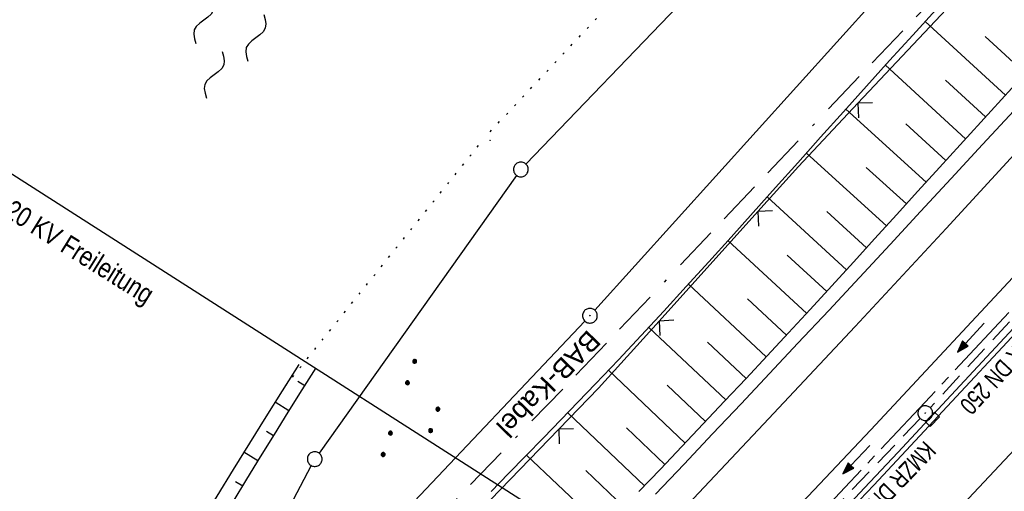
# Model space of a CAD drawing. Extents: x 510908 to 511586, y 472554 to 473315.
# Tile 28 of 34: x 511307 to 511407, y 473121 to 473169. Entities that reach past the tile are written whole.
import ezdxf
from ezdxf.enums import TextEntityAlignment as Align

# ---------------------------------------------------------------- set-up
doc = ezdxf.new("R2010")
doc.units = 0
doc.header["$LTSCALE"] = 10
doc.header["$MEASUREMENT"] = 0
for name, pattern in [('ACAD_ISO16W100', [73, 15, -6.5, 15, -6.5, 15, -7, 1, -7]), ('ACHSE', [5.5, 4, -0.5, 0.5, -0.5]), ('LT00', [0]), ('PUNKTX2_STR', [0.6, 0.1, -0.5]), ('STRICHLINIE2', [0.375, 0.25, -0.125])]:
    doc.linetypes.add(name, pattern=pattern)
doc.layers.get('0').update_dxf_attribs({"linetype": 'LT00'})
for name, color, linetype in [('--WASSER_GRENZE', 180, 'PUNKTX2_STR'), ('--WASSER_NUTZUNG', 180, 'Continuous'), ('-AX-020', 250, 'ACHSE'), ('-Halt-Pfeil', 4, 'LT00'), ('-Haltung', 182, 'STRICHLINIE2'), ('-Haltungsbeschriftung', 182, 'LT00'), ('BAB-KABEL', 220, 'ACAD_ISO16W100'), ('BAB-KABEL_TEXT', 221, 'Continuous'), ('DFK_AB_L', 21, 'LT00'), ('DFK_AB_P', 7, 'LT00'), ('DFK_GZPKT', 250, 'LT00'), ('DFK_KATASTER', 250, 'LT00'), ('DFK_NUTZUNG', 250, 'LT00'), ('DFK_TOPO-SYM', 252, 'LT00'), ('STROM_FREILTG', 80, 'STROMFREILEITUNG'), ('STROM_TEXT', 80, 'Continuous'), ('V93_AFBR_BAB', 250, 'LT00'), ('V93_BOESCH', 250, 'LT00'), ('V93_BOSCHUNG', 250, 'LT00'), ('V93_KA_PRUF', 182, 'LT00'), ('V93_LD_MARK', 250, 'LT00'), ('V93_RINNE', 182, 'LT00'), ('V93_SINKK', 182, 'LT00'), ('V93_ZAUN', 40, 'LT00')]:
    doc.layers.add(name, color=color, linetype=linetype)
doc.styles.add('Beschrift', font='ARIAL.TTF')
doc.styles.add('Haltungsbeschriftung', font='ARIAL.TTF', dxfattribs={"width": 0.75})
doc.styles.add('Strom', font='txt.shx')
doc.styles.add('Versorgungsltg', font='ARIAL.TTF', dxfattribs={"width": 0.8, "height": 2})
doc.linetypes.add('STROMFREILEITUNG', pattern='A,12.7,-5.5,["xx",Strom,S=2.5,R=0,X=-2.6,Y=-0.85],-4.35', length=22.55)

# ---------------------------------------------------------------- blocks, each defined once
blk = doc.blocks.new('SYMB7301')
at = {"color": 0, "linetype": 'ByBlock'}
for p, q in [((-0.128693, 0), (0, 0.128693)), ((0, -0.128693), (-0.128693, 0)), ((0, 0.128693), (0.128693, 0)), ((0.128693, 0), (0, -0.128693)), ((0.000059, -0.009738), (0.000059, 0.009897)), ((-0.00901, -0.004339), (-0.002225, -0.009749))]:
    blk.add_line(p, q, dxfattribs=at)
for points in [[(-0.002225, 0.009749), (-0.00901, 0.004339), (-0.00901, -0.004339)], [(0.01, 0), (0.006235, 0.007818), (-0.002225, 0.009749)], [(-0.002225, -0.009749), (0.006235, -0.007818), (0.01, 0)]]:
    blk.add_lwpolyline(points, dxfattribs=at)
blk = doc.blocks.new('SYMB7010')
at = {"color": 0, "linetype": 'ByBlock'}
for points in [[(-0.031408, 0.499213), (-0.093728, 0.49134), (-0.15457, 0.475719), (-0.212975, 0.452595), (-0.268021, 0.422333), (-0.31884, 0.385411), (-0.36463, 0.342411), (-0.40467, 0.29401), (-0.438329, 0.240973), (-0.465074, 0.184136), (-0.484486, 0.124395), (-0.496256, 0.062692), (-0.5002, 0)], [(-0.5002, 0), (-0.496256, -0.062692), (-0.484486, -0.124395), (-0.465075, -0.184136), (-0.438329, -0.240973), (-0.404671, -0.29401), (-0.36463, -0.342411), (-0.31884, -0.385411), (-0.268021, -0.422333), (-0.212975, -0.452595), (-0.154571, -0.475719), (-0.093728, -0.49134), (-0.031408, -0.499213), (0.031408, -0.499213)], [(0.5002, 0), (0.496256, 0.062692), (0.484485, 0.124395), (0.465074, 0.184136), (0.438329, 0.240973), (0.40467, 0.29401), (0.36463, 0.342411), (0.31884, 0.385411), (0.268021, 0.422333), (0.212975, 0.452595), (0.15457, 0.475719), (0.093728, 0.49134), (0.031408, 0.499213), (-0.031408, 0.499213)], [(0.031408, -0.499213), (0.093728, -0.491341), (0.15457, -0.475719), (0.212975, -0.452595), (0.268021, -0.422333), (0.31884, -0.385411), (0.36463, -0.342411), (0.404671, -0.294011), (0.438329, -0.240974), (0.465075, -0.184136), (0.484486, -0.124395), (0.496256, -0.062692), (0.500201, 0)]]:
    blk.add_lwpolyline(points, dxfattribs=at)
blk = doc.blocks.new('SYMB0003')
at = {"color": 0, "linetype": 'ByBlock'}
for p, q in [((-0.015712, 0), (0.010166, 0.012015)), ((0, -0.021257), (-0.015712, 0)), ((0.010166, 0.012015), (0, -0.021257))]:
    blk.add_line(p, q, dxfattribs=at)
for points in [[(-0.031395, 0.499013), (-0.093691, 0.491144), (-0.154509, 0.475528), (-0.21289, 0.452414), (-0.267913, 0.422164), (-0.318712, 0.385257), (-0.364484, 0.342274), (-0.404509, 0.293893), (-0.438154, 0.240877), (-0.464888, 0.184062), (-0.484292, 0.124345), (-0.496058, 0.062667), (-0.5, 0)], [(-0.5, 0), (-0.496058, -0.062667), (-0.484292, -0.124345), (-0.464888, -0.184062), (-0.438154, -0.240877), (-0.404509, -0.293893), (-0.364485, -0.342274), (-0.318712, -0.385257), (-0.267914, -0.422164), (-0.21289, -0.452414), (-0.154509, -0.475529), (-0.093691, -0.491144), (-0.031395, -0.499014), (0.031395, -0.499014)], [(0.5, 0), (0.496057, 0.062667), (0.484292, 0.124345), (0.464888, 0.184062), (0.438153, 0.240877), (0.404509, 0.293893), (0.364484, 0.342274), (0.318712, 0.385257), (0.267913, 0.422164), (0.21289, 0.452414), (0.154509, 0.475528), (0.093691, 0.491144), (0.031395, 0.499013), (-0.031395, 0.499013)], [(0.031395, -0.499014), (0.093691, -0.491144), (0.154509, -0.475529), (0.21289, -0.452414), (0.267914, -0.422164), (0.318712, -0.385257), (0.364485, -0.342274), (0.404509, -0.293893), (0.438154, -0.240877), (0.464889, -0.184062), (0.484292, -0.124345), (0.496058, -0.062667), (0.5, 0)]]:
    blk.add_lwpolyline(points, dxfattribs=at)
blk = doc.blocks.new('SYMB7250')
at = {"color": 0, "linetype": 'ByBlock'}
for points in [[(-0.25, 0.28), (-0.208333, 0.308889), (-0.166667, 0.331111), (-0.125, 0.34), (-0.083333, 0.331111), (-0.041667, 0.308889), (0, 0.28)], [(0, 0.28), (0.041667, 0.251111), (0.083333, 0.228889), (0.125, 0.22), (0.166667, 0.228889), (0.208333, 0.251111), (0.25, 0.28)], [(-0.74, 0), (-0.698333, 0.028889), (-0.656667, 0.051111), (-0.615, 0.06), (-0.573333, 0.051111), (-0.531667, 0.028889), (-0.49, 0)], [(-0.49, 0), (-0.448333, -0.028889), (-0.406667, -0.051111), (-0.365, -0.06), (-0.323333, -0.051111), (-0.281667, -0.028889), (-0.24, 0)], [(0.24, 0), (0.281667, 0.028889), (0.323333, 0.051111), (0.365, 0.06), (0.406667, 0.051111), (0.448333, 0.028889), (0.49, 0)], [(0.49, 0), (0.531667, -0.028889), (0.573333, -0.051111), (0.615, -0.06), (0.656667, -0.051111), (0.698333, -0.028889), (0.74, 0)], [(-0.25, -0.28), (-0.208333, -0.251111), (-0.166667, -0.228889), (-0.125, -0.22), (-0.083333, -0.228889), (-0.041667, -0.251111), (0, -0.28)], [(0, -0.28), (0.041667, -0.308889), (0.083333, -0.331111), (0.125, -0.34), (0.166667, -0.331111), (0.208333, -0.308889), (0.25, -0.28)]]:
    blk.add_lwpolyline(points, dxfattribs=at)
blk = doc.blocks.new('SYMB0024')
at = {"color": 0, "linetype": 'ByBlock'}
for p, q in [((-0.5, 0.5), (0, 0)), ((0, 0), (0.5, 0.5))]:
    blk.add_line(p, q, dxfattribs=at)
blk = doc.blocks.new('SYMB0652')
at = {"color": 0, "linetype": 'ByBlock'}
blk.add_lwpolyline([(-0.15, -0.075), (0.15, -0.075), (0.15, 0.075), (-0.15, 0.075), (-0.15, -0.075)], dxfattribs=at)
blk = doc.blocks.new('SYMB7111')
at = {"color": 0, "linetype": 'ByBlock'}
for p, q in [((-0.13, 0.202919), (-0.13, 0.177081)), ((-0.125, 0.172895), (-0.125, 0.207105)), ((-0.12, 0.209164), (-0.12, 0.170836)), ((-0.115, 0.170204), (-0.115, 0.209796)), ((-0.11, 0.209164), (-0.11, 0.170836)), ((-0.105, 0.172895), (-0.105, 0.207105)), ((-0.1, 0.202919), (-0.1, 0.177081)), ((0.1, 0.202919), (0.1, 0.177081)), ((0.105, 0.172895), (0.105, 0.207105)), ((0.11, 0.209164), (0.11, 0.170836)), ((0.115, 0.170204), (0.115, 0.209796)), ((0.12, 0.209164), (0.12, 0.170836)), ((0.125, 0.172895), (0.125, 0.207105)), ((0.13, 0.202919), (0.13, 0.177081)), ((-0.095, 0.189874), (-0.095, 0.190146)), ((0.135, 0.189874), (0.135, 0.190146)), ((-0.515, -0.177081), (-0.515, -0.202919)), ((-0.51, -0.207105), (-0.51, -0.172895)), ((-0.505, -0.170836), (-0.505, -0.209164)), ((-0.5, -0.209796), (-0.5, -0.170204)), ((-0.495, -0.170836), (-0.495, -0.209164)), ((-0.49, -0.207105), (-0.49, -0.172895)), ((-0.485, -0.177081), (-0.485, -0.202919)), ((-0.48, -0.190126), (-0.48, -0.189854)), ((-0.285, -0.177081), (-0.285, -0.202919)), ((-0.28, -0.207105), (-0.28, -0.172895)), ((-0.275, -0.170836), (-0.275, -0.209164)), ((-0.27, -0.209796), (-0.27, -0.170204)), ((-0.265, -0.170836), (-0.265, -0.209164)), ((-0.26, -0.207105), (-0.26, -0.172895)), ((-0.255, -0.177081), (-0.255, -0.202919)), ((-0.25, -0.190126), (-0.25, -0.189854)), ((0.255, -0.177081), (0.255, -0.202919)), ((0.26, -0.207105), (0.26, -0.172895)), ((0.265, -0.170836), (0.265, -0.209164)), ((0.27, -0.209796), (0.27, -0.170204)), ((0.275, -0.170836), (0.275, -0.209164)), ((0.28, -0.207105), (0.28, -0.172895)), ((0.285, -0.177081), (0.285, -0.202919)), ((0.29, -0.190126), (0.29, -0.189854)), ((0.485, -0.177081), (0.485, -0.202919)), ((0.49, -0.207105), (0.49, -0.172895)), ((0.495, -0.170836), (0.495, -0.209164)), ((0.5, -0.209796), (0.5, -0.170204)), ((0.505, -0.170836), (0.505, -0.209164)), ((0.51, -0.207105), (0.51, -0.172895)), ((0.515, -0.177081), (0.515, -0.202919)), ((0.52, -0.190126), (0.52, -0.189854))]:
    blk.add_line(p, q, dxfattribs=at)
for points in [[(-0.095, 0.19), (-0.096981, 0.198678), (-0.10253, 0.205637), (-0.11055, 0.209499), (-0.11945, 0.209499), (-0.12747, 0.205637), (-0.133019, 0.198678), (-0.135, 0.19), (-0.133019, 0.181322), (-0.12747, 0.174363), (-0.11945, 0.170501), (-0.11055, 0.170501), (-0.10253, 0.174363), (-0.096981, 0.181322), (-0.095, 0.19)], [(0.135, 0.19), (0.133019, 0.198678), (0.12747, 0.205637), (0.11945, 0.209499), (0.11055, 0.209499), (0.10253, 0.205637), (0.096981, 0.198678), (0.095, 0.19), (0.096981, 0.181322), (0.10253, 0.174363), (0.11055, 0.170501), (0.11945, 0.170501), (0.12747, 0.174363), (0.133019, 0.181322), (0.135, 0.19)], [(-0.48, -0.19), (-0.481981, -0.181322), (-0.48753, -0.174363), (-0.49555, -0.170501), (-0.50445, -0.170501), (-0.51247, -0.174363), (-0.518019, -0.181322), (-0.52, -0.19), (-0.518019, -0.198678), (-0.51247, -0.205637), (-0.50445, -0.209499), (-0.49555, -0.209499), (-0.48753, -0.205637), (-0.481981, -0.198678), (-0.48, -0.19)], [(-0.25, -0.19), (-0.251981, -0.181322), (-0.25753, -0.174363), (-0.26555, -0.170501), (-0.27445, -0.170501), (-0.28247, -0.174363), (-0.288019, -0.181322), (-0.29, -0.19), (-0.288019, -0.198678), (-0.28247, -0.205637), (-0.27445, -0.209499), (-0.26555, -0.209499), (-0.25753, -0.205637), (-0.251981, -0.198678), (-0.25, -0.19)], [(0.29, -0.19), (0.288019, -0.181322), (0.28247, -0.174363), (0.27445, -0.170501), (0.26555, -0.170501), (0.25753, -0.174363), (0.251981, -0.181322), (0.25, -0.19), (0.251981, -0.198678), (0.25753, -0.205637), (0.26555, -0.209499), (0.27445, -0.209499), (0.28247, -0.205637), (0.288019, -0.198678), (0.29, -0.19)], [(0.52, -0.19), (0.518019, -0.181322), (0.51247, -0.174363), (0.50445, -0.170501), (0.49555, -0.170501), (0.48753, -0.174363), (0.481981, -0.181322), (0.48, -0.19), (0.481981, -0.198678), (0.48753, -0.205637), (0.49555, -0.209499), (0.50445, -0.209499), (0.51247, -0.205637), (0.518019, -0.198678), (0.52, -0.19)]]:
    blk.add_lwpolyline(points, dxfattribs=at)
blk = doc.blocks.new('SYMB0070')
at = {"color": 0, "linetype": 'ByBlock'}
for p, q in [((-0.5, 0), (0.2, 0)), ((0.5, 0), (0.2, 0.1)), ((0.2, 0.1), (0.2, 0)), ((0.468, 0), (0.21, 0.086)), ((0.21, 0.086), (0.21, -0.086)), ((0.21, -0.086), (0.468, 0)), ((0.22, -0.072), (0.437, 0)), ((0.23, -0.058), (0.405, 0)), ((0.24, -0.045), (0.374, 0)), ((0.342, 0), (0.25, 0.031)), ((0.25, 0.031), (0.25, -0.031)), ((0.25, -0.031), (0.342, 0)), ((0.26, -0.017), (0.31, 0)), ((0.27, -0.003), (0.279, 0))]:
    blk.add_line(p, q, dxfattribs=at)
for points in [[(0.2, 0), (0.2, -0.1), (0.5, 0)], [(0.437, 0), (0.22, 0.072), (0.22, -0.072)], [(0.405, 0), (0.23, 0.058), (0.23, -0.058)], [(0.374, 0), (0.24, 0.045), (0.24, -0.045)], [(0.31, 0), (0.26, 0.017), (0.26, -0.017)], [(0.279, 0), (0.27, 0.003), (0.27, -0.003)]]:
    blk.add_lwpolyline(points, dxfattribs=at)

msp = doc.modelspace()

# ---------------------------------------------------------------- linework, layer by layer
at = {"layer": '--WASSER_GRENZE', "ltscale": 0.2}
for p, q in [((511354.59, 473157.94), (511407.94, 473214.67)), ((511333.72, 473132.06), (511353.8, 473157.03))]:
    msp.add_line(p, q, dxfattribs=at)
at = {"layer": '-AX-020', "ltscale": 0.2, "flags": 128}
msp.add_lwpolyline([(511480.55, 473221.7), (511477.57, 473218.19), (511475.55, 473215.81), (511467.29, 473206.2), (511458.98, 473196.64), (511450.61, 473187.13), (511442.18, 473177.67), (511433.71, 473168.25), (511425.19, 473158.87), (511416.62, 473149.54), (511408.01, 473140.24), (511399.37, 473130.98), (511390.68, 473121.76), (511381.96, 473112.57), (511373.2, 473103.41), (511364.42, 473094.28), (511355.61, 473085.17), (511346.77, 473076.1), (511337.91, 473067.04), (511329.03, 473058), (511320.13, 473048.99), (511311.22, 473039.98), (511302.29, 473031), (511293.34, 473022.02), (511284.39, 473013.05), (511275.44, 473004.09), (511266.47, 472995.14), (511255.91, 472984.59), (511236.79, 472965.5), (511230.18, 472958.9), (511223.57, 472952.29), (511216.96, 472945.68), (511210.37, 472939.06), (511203.78, 472932.43), (511197.22, 472925.79), (511190.66, 472919.13), (511184.13, 472912.44), (511177.62, 472905.74), (511171.14, 472899.01), (511164.68, 472892.25), (511158.26, 472885.46), (511151.88, 472878.64), (511145.53, 472871.79), (511139.22, 472864.89), (511132.96, 472857.96), (511126.75, 472850.98), (511120.58, 472843.95), (511114.48, 472836.88), (511109.32, 472830.82), (511103.32, 472823.65), (511097.39, 472816.44), (511091.51, 472809.17), (511085.7, 472801.85), (511079.95, 472794.49), (511074.26, 472787.07), (511068.64, 472779.61), (511063.08, 472772.1), (511057.59, 472764.54), (511052.16, 472756.93), (511046.8, 472749.28), (511041.5, 472741.58), (511036.27, 472733.84), (511031.1, 472726.05), (511026.01, 472718.22), (511020.98, 472710.35), (511016.01, 472702.43), (511011.12, 472694.47), (511006.29, 472686.47), (511001.53, 472678.43), (510996.84, 472670.35), (510992.82, 472663.27)], dxfattribs=at)
at = {"layer": '-Haltung'}
for p, q in [((511410, 473141.37), (511399.38, 473129.88)), ((511398.35, 473128.78), (511387.69, 473117.64))]:
    msp.add_line(p, q, dxfattribs=at)
at = {"layer": 'BAB-KABEL', "ltscale": 0.03, "flags": 128}
msp.add_lwpolyline([(511460.4, 473237.2), (511450.63, 473224.7), (511393.07, 473164.53), (511363.02, 473132.87), (511308.52, 473076.45), (511275.57, 473040.36), (511243.01, 473009.33), (511235.22, 472986.05), (511231.03, 472981.06), (511075.99, 472813.11), (511070.24, 472807.3), (511057.8, 472797.51), (511038.03, 472769.96), (511010.69, 472730.53), (510983.88, 472687.19), (510977.21, 472675.28)], dxfattribs=at)
at = {"layer": 'DFK_AB_L'}
for p, q in [((511365.24, 473139.79), (511454.22, 473238.29)), ((511319.15, 473091.14), (511364.22, 473138.69))]:
    msp.add_line(p, q, dxfattribs=at)
at = {"layer": 'DFK_KATASTER'}
for p, q in [((511411.6, 473210.11), (511358.23, 473154.64)), ((511357.27, 473153.49), (511337.17, 473125.27)), ((511336.38, 473124), (511318.98, 473091.26))]:
    msp.add_line(p, q, dxfattribs=at)
at = {"layer": 'STROM_FREILTG', "ltscale": 0.1}
msp.add_lwpolyline([(511257.5, 473183.61), (511277.43, 473171.85), (511405.82, 473089.82), (511479.27, 473047.55), (511503.45, 473032.63)], dxfattribs=at)
at = {"layer": 'V93_AFBR_BAB'}
for points in [[(511478.95, 473222.93), (511473.15, 473216.01), (511457.14, 473197.69), (511441.7, 473180.37), (511425.59, 473162.53), (511409.64, 473145.11), (511393.32, 473127.62), (511376.49, 473109.83), (511359.82, 473092.38)], [(511371.42, 473121.09), (511374.32, 473124.15), (511377.23, 473127.22), (511380.13, 473130.29), (511383.02, 473133.36), (511385.91, 473136.43), (511389.04, 473139.77), (511392.17, 473143.12), (511395.29, 473146.47), (511398.4, 473149.83), (511401.51, 473153.19), (511404.69, 473156.63), (511407.87, 473160.07)]]:
    msp.add_lwpolyline(points, dxfattribs=at)
at = {"layer": 'V93_BOESCH'}
for points in [[(511354.68, 473121.36), (511356.45, 473123.18), (511358.23, 473125), (511360.01, 473126.82), (511361.78, 473128.64), (511363.55, 473130.47), (511365.31, 473132.3), (511367.64, 473134.76), (511369.96, 473137.23), (511372.26, 473139.71), (511374.55, 473142.2), (511376.83, 473144.7), (511379.1, 473147.21), (511381.37, 473149.73), (511383.63, 473152.25), (511385.89, 473154.77), (511388.22, 473157.37), (511390.56, 473159.97), (511392.9, 473162.57), (511395.24, 473165.16), (511397.59, 473167.75), (511399.95, 473170.33)], [(511369.73, 473121.35), (511371.91, 473123.65), (511374.1, 473125.94), (511376.28, 473128.24), (511378.45, 473130.54), (511380.63, 473132.85), (511382.79, 473135.16), (511384.95, 473137.48), (511387.16, 473139.86), (511389.36, 473142.26), (511391.56, 473144.66), (511393.75, 473147.07), (511395.94, 473149.48), (511398.12, 473151.89), (511400.31, 473154.29), (511403.47, 473157.75), (511406.62, 473161.21), (511409.79, 473164.66)], [(511335.11, 473134.28), (511333.43, 473131.61), (511331.76, 473128.94), (511330.09, 473126.27), (511328.42, 473123.59), (511326.76, 473120.9), (511325.12, 473118.21), (511323.48, 473115.5), (511322.32, 473113.56), (511321.17, 473111.62), (511320.01, 473109.68), (511318.86, 473107.73), (511317.7, 473105.79), (511316.54, 473103.85), (511315.37, 473101.92), (511314.19, 473100), (511312.99, 473098.08), (511311.78, 473096.18), (511310.54, 473094.3), (511309.29, 473092.43), (511308.01, 473090.58), (511306.71, 473088.75), (511305.37, 473086.94)], [(511328.43, 473120.31), (511329.81, 473122.6), (511331.21, 473124.88), (511332.62, 473127.16), (511334.03, 473129.42), (511335.45, 473131.69), (511336.88, 473133.95)]]:
    msp.add_lwpolyline(points, dxfattribs=at)
at = {"layer": 'V93_BOSCHUNG'}
for p, q in [((511407.03, 473161.65), (511398.85, 473169.14)), ((511409.06, 473163.87), (511404.97, 473167.61)), ((511402.98, 473157.22), (511394.82, 473164.7)), ((511405.01, 473159.44), (511400.92, 473163.18)), ((511398.96, 473152.81), (511390.78, 473160.22)), ((511400.97, 473155.02), (511396.89, 473158.74)), ((511394.93, 473148.37), (511386.78, 473155.76)), ((511396.95, 473150.6), (511392.86, 473154.29)), ((511390.87, 473143.91), (511382.79, 473151.31)), ((511392.9, 473146.14), (511388.84, 473149.84)), ((511386.8, 473139.47), (511378.79, 473146.87)), ((511388.84, 473141.69), (511384.81, 473145.39)), ((511382.69, 473135.05), (511374.78, 473142.45)), ((511384.74, 473137.25), (511380.77, 473140.96)), ((511378.57, 473130.67), (511370.73, 473138.05)), ((511380.63, 473132.85), (511376.7, 473136.55)), ((511374.43, 473126.29), (511366.64, 473133.69)), ((511335.71, 473132.1), (511335, 473132.54)), ((511376.5, 473128.48), (511372.59, 473132.17)), ((511334.11, 473129.56), (511332.7, 473130.44)), ((511370.29, 473121.94), (511362.48, 473129.37)), ((511332.53, 473127.02), (511331.82, 473127.46)), ((511372.35, 473124.11), (511368.46, 473127.82)), ((511330.95, 473124.47), (511329.52, 473125.35)), ((511366.18, 473117.61), (511358.28, 473125.05)), ((511368.24, 473119.77), (511364.31, 473123.49)), ((511329.4, 473121.91), (511328.66, 473122.35))]:
    msp.add_line(p, q, dxfattribs=at)
at = {"layer": 'V93_LD_MARK'}
for points in [[(511313.13, 473056.62), (511318.3, 473061.85), (511323.46, 473067.08), (511328.62, 473072.31), (511333.77, 473077.56), (511338.91, 473082.81), (511344.03, 473088.08), (511349.15, 473093.35), (511354.26, 473098.64), (511363.69, 473108.45), (511373.08, 473118.31), (511382.42, 473128.2), (511391.73, 473138.14), (511400.99, 473148.11), (511410.21, 473158.12)], [(511409.04, 473126.8), (511403.28, 473120.65), (511397.49, 473114.5), (511391.69, 473108.38), (511385.88, 473102.26), (511379.56, 473095.64), (511373.22, 473089.02), (511366.86, 473082.43), (511360.49, 473075.84), (511354.11, 473069.27), (511347.72, 473062.71), (511341.32, 473056.16)]]:
    msp.add_lwpolyline(points, dxfattribs=at)
at = {"layer": 'V93_RINNE'}
for points in [[(511408.29, 473138.44), (511404.22, 473134.06), (511400.15, 473129.69), (511396.07, 473125.34), (511392.67, 473121.73), (511389.28, 473118.12), (511385.87, 473114.52), (511382.46, 473110.93), (511379.05, 473107.34), (511366.73, 473094.37), (511364.09, 473091.2), (511364.26, 473091.08)], [(511364.26, 473091.08), (511364.26, 473091.08), (511364.98, 473091.8), (511365.69, 473092.54), (511366.4, 473093.28), (511367.11, 473094.03), (511369.16, 473096.2), (511371.22, 473098.36), (511373.28, 473100.52), (511375.34, 473102.68), (511377.4, 473104.84), (511379.46, 473107), (511382.31, 473110), (511385.14, 473113), (511387.97, 473116), (511390.8, 473119.01), (511393.63, 473122.02), (511396.45, 473125.03), (511399.72, 473128.52), (511402.98, 473132.01), (511406.25, 473135.51), (511409.51, 473139.01)]]:
    msp.add_lwpolyline(points, dxfattribs=at)
at = {"layer": 'V93_ZAUN'}
for p, q in [((511402.3, 473171.75), (511392.02, 473160.83)), ((511381.83, 473149.83), (511371.78, 473138.69))]:
    msp.add_line(p, q, dxfattribs=at)
for points in [[(511392.02, 473160.83), (511385.97, 473154.41), (511381.83, 473149.83)], [(511371.78, 473138.69), (511365.62, 473131.87), (511361.58, 473127.7)], [(511361.58, 473127.7), (511351.67, 473117.46), (511351.17, 473116.9)]]:
    msp.add_lwpolyline(points, dxfattribs=at)

# ---------------------------------------------------------------- block references
at = {"layer": '--WASSER_NUTZUNG', "xscale": 9.999999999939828, "yscale": 10.00000000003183, "zscale": 10, "rotation": 251.2882999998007}
msp.add_blockref('SYMB7250', (511328.08, 473168.37), dxfattribs=at)
at = {"layer": '-Halt-Pfeil', "yscale": 4, "zscale": 4}
for p, xscale, rotation in [((511403.5, 473136.99), 4.000000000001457, 227.241632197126), ((511391.85, 473124.59), 4.000000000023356, 226.2753221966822)]:
    msp.add_blockref('SYMB0070', p, dxfattribs=dict(at, xscale=xscale, rotation=rotation))
at = {"layer": 'DFK_AB_P', "xscale": 1.499999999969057, "yscale": 1.5, "zscale": 1.5, "rotation": 251.2881100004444}
msp.add_blockref('SYMB0003', (511364.74, 473139.23), dxfattribs=at)
at = {"layer": 'DFK_GZPKT', "xscale": 1.499999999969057, "yscale": 1.5, "zscale": 1.5, "rotation": 251.2881100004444}
for p in [(511357.71, 473154.1), (511336.73, 473124.66)]:
    msp.add_blockref('SYMB7010', p, dxfattribs=at)
at = {"layer": 'DFK_NUTZUNG', "xscale": 9.99999999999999, "yscale": 10, "zscale": 10, "rotation": 251.28826}
msp.add_blockref('SYMB7111', (511347.1, 473129.25), dxfattribs=at)
at = {"layer": 'DFK_TOPO-SYM', "xscale": 0.1, "yscale": 0.1, "zscale": 0.1, "rotation": 359.99968}
msp.add_blockref('SYMB7301', (511354.58, 473157.06), dxfattribs=at)
at = {"layer": 'V93_KA_PRUF', "xscale": 1.499999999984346, "yscale": 1.5, "zscale": 1.5, "rotation": 232.4313115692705}
msp.add_blockref('SYMB0003', (511398.87, 473129.33), dxfattribs=at)
at = {"layer": 'V93_SINKK', "xscale": 4.499999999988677, "yscale": 4.5, "zscale": 4.5, "rotation": 226.8782895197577}
msp.add_blockref('SYMB0652', (511399.6, 473128.7), dxfattribs=at)
at = {"layer": 'V93_ZAUN', "yscale": 2.100000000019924, "zscale": 2.1}
for p, xscale, rotation in [((511392.02, 473160.83), 2.100000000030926, 226.7182821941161), ((511381.83, 473149.83), 2.100000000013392, 227.9223721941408), ((511371.78, 473138.69), 2.100000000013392, 227.9223721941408), ((511361.58, 473127.7), 2.099999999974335, 225.9408921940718)]:
    msp.add_blockref('SYMB0024', p, dxfattribs=dict(at, xscale=xscale, rotation=rotation))

# ---------------------------------------------------------------- texts
at = {"layer": '-Haltungsbeschriftung', "style": 'Haltungsbeschriftung', "width": 0.75}
for rotation, p in [(227.2416, (511410.57, 473139.25)), (226.2753, (511398.8, 473126.61))]:
    msp.add_text('KMZR DN 250', height=1.8, rotation=rotation, dxfattribs=at).set_placement(p)
at = {"layer": 'BAB-KABEL_TEXT', "style": 'Beschrift'}
msp.add_text('BAB-Kabel', height=2, rotation=225.8904, dxfattribs=at).set_placement((511359.8, 473133), align=Align.CENTER)
at = {"layer": 'STROM_TEXT', "style": 'Versorgungsltg', "width": 0.8}
msp.add_text('EON 20 KV Freileitung', height=2, rotation=327.9506, dxfattribs=at).set_placement((511309.96, 473146.32), align=Align.CENTER)

doc.saveas('drawing.dxf')
